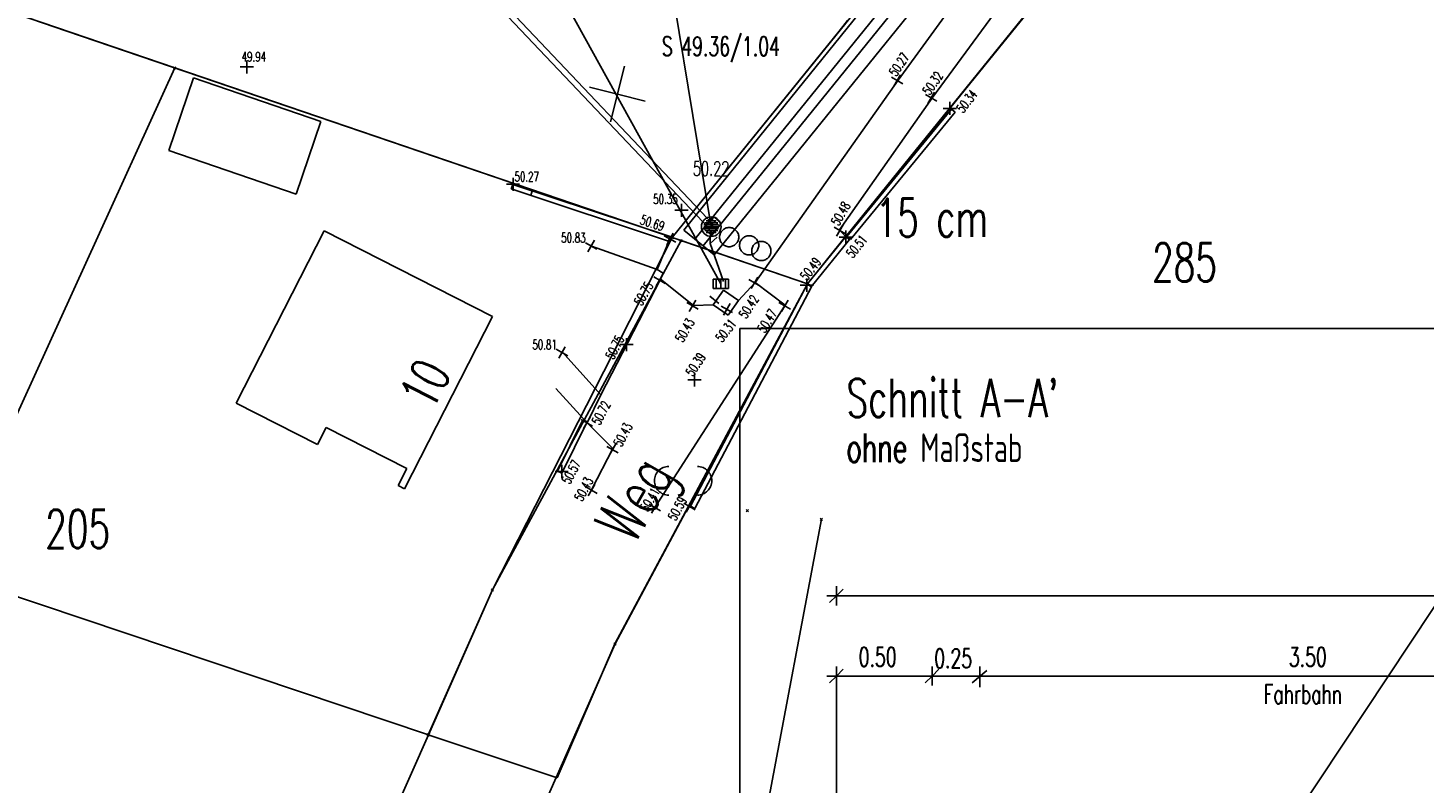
# Model space of a CAD drawing. Extents: x 3408772 to 3410442, y 5787844 to 5790056.
# Tile 26 of 80: x 3409930 to 3410003, y 5788661 to 5788700. Entities that reach past the tile are written whole.
import ezdxf

# ---------------------------------------------------------------- set-up
doc = ezdxf.new("R2010")
doc.units = 0
doc.header["$MEASUREMENT"] = 0
for name, pattern in [('LINIENART0', [0]), ('LINIENART1', [50, 40, -10]), ('LINIENART2', [26, 20, -6]), ('LINIENART4', [120, 70, -10, 10, -10, 10, -10]), ('LINIENART6', [65, 40, -10, 5, -10])]:
    doc.linetypes.add(name, pattern=pattern)
for name, color, linetype in [('aufhoehung', 7, 'Continuous'), ('bauabschnitte2', 7, 'Continuous'), ('detail_AA-BB', 7, 'Continuous'), ('einlauf', 7, 'Continuous'), ('hoehen_lp', 7, 'Continuous'), ('hoen_2', 7, 'Continuous'), ('KATASTER', 7, 'Continuous'), ('lp_drain', 7, 'Continuous'), ('NULLEBENE', 7, 'Continuous'), ('RwKanalBestand', 7, 'Continuous'), ('Straßenbau', 7, 'Continuous'), ('SwKanalPlanung', 7, 'Continuous'), ('TOP-HOEHENI', 7, 'Continuous'), ('TOP-LINIEN', 7, 'Continuous'), ('TOP-SYMB-STRASSE', 7, 'Continuous'), ('TOP-SYMBOLE', 7, 'Continuous')]:
    doc.layers.add(name, color=color, linetype=linetype)
doc.styles.add('SIMPLEX', font='simplex')

# ---------------------------------------------------------------- blocks, each defined once
blk = doc.blocks.new('GELAEN-109')
at = {"layer": 'NULLEBENE', "color": 1, "linetype": 'LINIENART0'}
for p, q in [((-0.188, 0.188), (0.188, -0.188)), ((-0.188, -0.188), (0.188, 0.188))]:
    blk.add_line(p, q, dxfattribs=at)
blk = doc.blocks.new('1710-302')
at = {"layer": 'NULLEBENE', "color": 7, "linetype": 'LINIENART6'}
for centre, start, end in [((-0.375, 0), 90, 270), ((0.375, 0), 270, 90)]:
    blk.add_arc(centre, 0.375, start, end, dxfattribs=at)
blk = doc.blocks.new('806-303')
at = {"layer": 'NULLEBENE', "color": 7, "linetype": 'LINIENART6'}
blk.add_circle((0, -0.006), 0.251, dxfattribs=at)
blk = doc.blocks.new('EINLAUAM-108')
at = {"layer": 'NULLEBENE', "color": 1, "linetype": 'LINIENART0'}
for p, q in [((-0.40007, 0.00025), (-0.40007, -0.49975)), ((-0.4, 0), (0.4, 0)), ((-0.25007, 0.00025), (-0.25007, -0.49975)), ((-0.00007, -0.49975), (-0.00007, 0.00025)), ((0.24993, -0.49975), (0.24993, 0.00025)), ((0.39993, 0.00025), (0.39993, -0.49975)), ((-0.40007, -0.49975), (0.39993, -0.49975))]:
    blk.add_line(p, q, dxfattribs=at)
blk = doc.blocks.new('ROTKREUZ-38')
at = {"layer": 'NULLEBENE', "color": 147, "linetype": 'LINIENART0'}
for p, q in [((0, 0), (-0.70736, 0.70686)), ((0.70726, 0.70726), (-0.70695, -0.70695)), ((0.70773, -0.70723), (0, 0))]:
    blk.add_line(p, q, dxfattribs=at)
blk = doc.blocks.new('MASSTRENN-45')
at = {"layer": 'NULLEBENE', "color": 1, "linetype": 'LINIENART0'}
for q in [(-0.1, 0), (-0.07071, -0.07071), (0, 0.1), (0.07071, 0.07071), (0, -0.1), (0.1, 0)]:
    blk.add_line((0, 0), q, dxfattribs=at)
blk = doc.blocks.new('EINLAUM-107')
at = {"layer": 'NULLEBENE', "color": 1, "linetype": 'LINIENART0'}
for p, q in [((-0.40022, 0.24996), (-0.40022, -0.25004)), ((-0.40022, 0.24996), (0.39978, 0.24996)), ((-0.25, 0.25), (-0.25, -0.25)), ((0, -0.25), (0, 0.25)), ((0.25, -0.25), (0.25, 0.25)), ((0.39978, 0.24996), (0.39978, -0.25004)), ((-0.40022, -0.25004), (0.39978, -0.25004))]:
    blk.add_line(p, q, dxfattribs=at)
blk = doc.blocks.new('SCHACHT_EINL-19')
at = {"layer": 'NULLEBENE', "color": 128, "linetype": 'LINIENART0'}
for p, q in [((0.39491, 0), (-0.39491, 0)), ((0.38206, 0.1), (-0.38376, 0.1)), ((0.34065, 0.2), (-0.34235, 0.2)), ((0.25726, 0.3), (-0.25896, 0.3)), ((0.04711, 0.4), (-0.05857, 0.4)), ((0.38206, -0.1), (-0.38376, -0.1)), ((0.34065, -0.2), (-0.34235, -0.2)), ((0.25726, -0.3), (-0.25896, -0.3)), ((0.05159, -0.4), (-0.0529, -0.4))]:
    blk.add_line(p, q, dxfattribs=at)
blk.add_circle((-0.00085, 0), 0.51253, dxfattribs=at)

msp = doc.modelspace()

# ---------------------------------------------------------------- linework, layer by layer
at = {"layer": 'bauabschnitte2', "color": 172, "linetype": 'LINIENART1'}
for p, q in [((3409963.417, 5788689.2), (3410015.089, 5788753.047)), ((3409865.507, 5788722.591), (3409963.42, 5788689.2))]:
    msp.add_line(p, q, dxfattribs=at)
at = {"layer": 'detail_AA-BB', "color": 128, "linetype": 'LINIENART0'}
for p, q in [((3410047.00182, 5788670.46197, 0.001), (3409972.00182, 5788670.46197, 5)), ((3410047.00182, 5788670.46197, 0.001), (3409972.00182, 5788670.46197, 5)), ((3409972.00182, 5788666.26756, 0.5), (3409972.00182, 5788658.17756)), ((3409972.00182, 5788666.26756, 0.5), (3409972.00182, 5788658.17756)), ((3409977.00182, 5788666.26436, 0.1), (3409972.00182, 5788666.26436, 5)), ((3409977.00182, 5788666.26436, 0.1), (3409972.00182, 5788666.26436, 5)), ((3409977.00182, 5788666.26436, 0.1), (3410017.00182, 5788666.26436, 5)), ((3409977.00182, 5788666.26436, 0.1), (3410017.00182, 5788666.26436, 5)), ((3409979.8777, 5788666.54768), (3409979.1007, 5788665.90581)), ((3409979.8777, 5788666.54768), (3409979.1007, 5788665.90581)), ((3409979.49614, 5788666.77354), (3409979.49614, 5788665.69201)), ((3409979.49614, 5788666.77354), (3409979.49614, 5788665.69201))]:
    msp.add_line(p, q, dxfattribs=at)
at = {"layer": 'KATASTER', "color": 92, "linetype": 'LINIENART0'}
for p, q in [((3410000, 5788723.12), (3409981.22, 5788700)), ((3409929.27, 5788700.85), (3409931.76, 5788700)), ((3409972.14, 5788700), (3409972.59, 5788700.56)), ((3409931.76, 5788700), (3409963.42, 5788689.2)), ((3409963.42, 5788689.2), (3409972.14, 5788700)), ((3409981.22, 5788700), (3409970.49, 5788686.78)), ((3409963.42, 5788689.2), (3409954.01, 5788670.77)), ((3409970.49, 5788686.78), (3409963.42, 5788689.2)), ((3409960.42, 5788667.95), (3409970.49, 5788686.78)), ((3409954.01, 5788670.77), (3409950.66, 5788663.19)), ((3409957.39, 5788660.94), (3409960.42, 5788667.95)), ((3409950.66, 5788663.19), (3409957.39, 5788660.94))]:
    msp.add_line(p, q, dxfattribs=at)
at = {"layer": 'lp_drain', "color": 153, "linetype": 'LINIENART0'}
for p, q in [((3409964.01439, 5788689.58844), (3410015.26001, 5788752.9086)), ((3409964.01439, 5788689.58844), (3410015.26001, 5788752.9086)), ((3409964.59738, 5788689.11662), (3410015.84301, 5788752.43678)), ((3409965.03269, 5788688.76432), (3410016.27831, 5788752.08448)), ((3409965.61568, 5788688.2925), (3410016.8613, 5788751.61266)), ((3409965.61568, 5788688.2925), (3410016.8613, 5788751.61266)), ((3409964.01439, 5788689.58844), (3409965.61568, 5788688.2925)), ((3409964.01439, 5788689.58844), (3409965.61568, 5788688.2925)), ((3409965.03269, 5788688.76432), (3409964.59738, 5788689.11662))]:
    msp.add_line(p, q, dxfattribs=at)
at = {"layer": 'RwKanalBestand', "color": 144, "linetype": 'LINIENART1'}
msp.add_line((3409965.96033, 5788686.77874), (3409928.394, 5788754.78799), dxfattribs=at)
at = {"layer": 'Straßenbau', "color": 176, "linetype": 'LINIENART0'}
for p, q in [((3410054.953, 5788684.439), (3409966.953, 5788684.439)), ((3410054.953, 5788684.439), (3409966.953, 5788684.439)), ((3409966.95349, 5788684.43882), (3409966.95349, 5788640.48663)), ((3409966.95349, 5788684.43882), (3409966.95349, 5788640.48663)), ((3409966.95349, 5788684.43882), (3409966.95349, 5788640.48663)), ((3409966.95349, 5788684.43882), (3409966.95349, 5788640.48663)), ((3409966.95373, 5788684.4388), (3410054.95373, 5788684.4388)), ((3409966.95373, 5788684.4388), (3410054.95373, 5788684.4388))]:
    msp.add_line(p, q, dxfattribs=at)
at = {"layer": 'SwKanalPlanung', "color": 101, "linetype": 'LINIENART2'}
for p, q in [((3409965.56682, 5788689.87305, 50.4), (3409920.174, 5788737.74955, 49.95)), ((3409965.34912, 5788689.66664, 50.4), (3409919.95629, 5788737.54314, 49.95))]:
    msp.add_line(p, q, dxfattribs=at)
at = {"layer": 'SwKanalPlanung', "color": 101, "linetype": 'LINIENART0'}
for p, q in [((3409963.53953, 5788701.4051), (3409965.45797, 5788689.76984)), ((3409965.42076, 5788689.59108), (3409965.40194, 5788688.88422)), ((3409965.42076, 5788689.59108), (3409965.40194, 5788688.88422)), ((3409965.76478, 5788689.22824), (3409965.40194, 5788688.88422)), ((3409965.76478, 5788689.22824), (3409965.40194, 5788688.88422)), ((3409965.40194, 5788688.88422), (3409966.10443, 5788686.90912)), ((3409965.40194, 5788688.88422), (3409966.10443, 5788686.90912))]:
    msp.add_line(p, q, dxfattribs=at)
at = {"layer": 'TOP-HOEHENI', "color": 95, "linetype": 'LINIENART0'}
for p, q in [((3409963.417, 5788689.2), (3410015.089, 5788753.047)), ((3409989.599, 5788710.395), (3409970.495, 5788686.786)), ((3409919.428, 5788704.202), (3409937.401, 5788698.072)), ((3409925.367, 5788671.686), (3409937.401, 5788698.072)), ((3409937.09, 5788693.75), (3409938.384, 5788697.547)), ((3409937.401, 5788698.072), (3409963.417, 5788689.2)), ((3409938.384, 5788697.547), (3409945.032, 5788695.269)), ((3409973.432, 5788624.907), (3410020.565, 5788695.98)), ((3409945.032, 5788695.269), (3409943.742, 5788691.472)), ((3409943.742, 5788691.472), (3409937.09, 5788693.75)), ((3409940.611, 5788680.54), (3409945.208, 5788689.555)), ((3409945.208, 5788689.555), (3409954.02, 5788685.073)), ((3409963.42, 5788689.2), (3409954.014, 5788670.769)), ((3409963.42, 5788689.2), (3409954.014, 5788670.769)), ((3409954.014, 5788670.769), (3409963.878, 5788689.043)), ((3409963.417, 5788689.2), (3409963.878, 5788689.043)), ((3409963.878, 5788689.043), (3409970.495, 5788686.786)), ((3409970.495, 5788686.786), (3409960.423, 5788667.947)), ((3409954.02, 5788685.073), (3409949.417, 5788676.058)), ((3409944.863, 5788678.376), (3409940.611, 5788680.54)), ((3409945.316, 5788679.267), (3409944.863, 5788678.376)), ((3409949.541, 5788677.117), (3409945.316, 5788679.267)), ((3409949.088, 5788676.226), (3409949.541, 5788677.117)), ((3409949.417, 5788676.058), (3409949.088, 5788676.226)), ((3409971.21473, 5788674.4678), (3409966.27373, 5788648.2208)), ((3409971.21473, 5788674.4678), (3409966.27373, 5788648.2208)), ((3409925.367, 5788671.686), (3409950.663, 5788663.19)), ((3409950.663, 5788663.19), (3409954.014, 5788670.769)), ((3409960.423, 5788667.947), (3409952.261, 5788649.479)), ((3409945.831, 5788652.263), (3409950.663, 5788663.19)), ((3409950.66, 5788663.19), (3409957.39, 5788660.94)), ((3409950.66, 5788663.19), (3409957.39, 5788660.94))]:
    msp.add_line(p, q, dxfattribs=at)
at = {"layer": 'TOP-LINIEN', "color": 95, "linetype": 'LINIENART4'}
for p, q in [((3409975.231, 5788697.433), (3409986.653, 5788713.16)), ((3409977.031, 5788696.53), (3409988.182, 5788711.745)), ((3409967.745, 5788686.844), (3409975.231, 5788697.433)), ((3409972.161, 5788689.608), (3409977.031, 5788696.53)), ((3409972.486, 5788689.26), (3409972.161, 5788689.608)), ((3409962.621, 5788687.523), (3409959.196, 5788688.754)), ((3409962.945, 5788687.33), (3409962.621, 5788687.523)), ((3409962.802, 5788687.026), (3409962.945, 5788687.33)), ((3409959.683, 5788680.972), (3409962.802, 5788687.026)), ((3409962.802, 5788687.026), (3409964.527, 5788685.651)), ((3409966.888, 5788685.903), (3409967.745, 5788686.844)), ((3409967.745, 5788686.844), (3409969.316, 5788685.661)), ((3409965.556, 5788685.674), (3409966.091, 5788686.447)), ((3409966.091, 5788686.447), (3409966.888, 5788685.903)), ((3409966.335, 5788685.134), (3409966.888, 5788685.903)), ((3409969.316, 5788685.661), (3409962.501, 5788675.077)), ((3409964.527, 5788685.651), (3409965.556, 5788685.674)), ((3409965.556, 5788685.674), (3409966.335, 5788685.134)), ((3409959.683, 5788680.972), (3409957.653, 5788683.217)), ((3409958.965, 5788679.506), (3409957.326, 5788681.3)), ((3409958.965, 5788679.506), (3409959.683, 5788680.972)), ((3409960.315, 5788678.172), (3409958.965, 5788679.506)), ((3409959.216, 5788676.043), (3409960.315, 5788678.172))]:
    msp.add_line(p, q, dxfattribs=at)
at = {"layer": 'TOP-LINIEN', "color": 95, "linetype": 'LINIENART0'}
for p, q in [((3409972.54, 5788689.255), (3409978.016, 5788695.924)), ((3409978.209, 5788695.766), (3409972.733, 5788689.097)), ((3409978.016, 5788695.924), (3409978.209, 5788695.766)), ((3409955.072, 5788691.978), (3409954.994, 5788691.741)), ((3409954.994, 5788691.741), (3409963.223, 5788689.018)), ((3409963.301, 5788689.255), (3409955.072, 5788691.978)), ((3409956.021, 5788691.401), (3409956.099, 5788691.638)), ((3409962.621, 5788687.523), (3409963.343, 5788689.256)), ((3409963.223, 5788689.018), (3409963.301, 5788689.255)), ((3409970.491, 5788686.777), (3409972.486, 5788689.26)), ((3409972.681, 5788689.103), (3409970.685, 5788686.621)), ((3409972.486, 5788689.26), (3409972.681, 5788689.103)), ((3409972.733, 5788689.097), (3409972.54, 5788689.255)), ((3409964.372, 5788675.153), (3409970.491, 5788686.777)), ((3409970.712, 5788686.661), (3409964.593, 5788675.036)), ((3409970.491, 5788686.777), (3409970.712, 5788686.661)), ((3409970.685, 5788686.621), (3409970.491, 5788686.777)), ((3409965.381, 5788686.142), (3409965.857, 5788685.752)), ((3409958.739, 5788679.669), (3409957.415, 5788676.979)), ((3409957.64, 5788676.869), (3409958.963, 5788679.559)), ((3409958.963, 5788679.559), (3409958.739, 5788679.669)), ((3409957.415, 5788676.979), (3409957.64, 5788676.869)), ((3409964.593, 5788675.036), (3409964.372, 5788675.153))]:
    msp.add_line(p, q, dxfattribs=at)

# ---------------------------------------------------------------- block references
at = {"layer": 'detail_AA-BB', "xscale": 5, "yscale": 5}
for p in [(3409972.00182, 5788670.46197, 0.001), (3409972.00182, 5788670.46197, 0.001), (3409972.00182, 5788666.26436, 0.1), (3409972.00182, 5788666.26436, 0.1), (3409977.00182, 5788666.26436, 0.1), (3409977.00182, 5788666.26436, 0.1), (3409977.00182, 5788666.26436, 0.1), (3409977.00182, 5788666.26436, 0.1)]:
    msp.add_blockref('MASSTRENN-45', p, dxfattribs=at)
at = {"layer": 'einlauf', "rotation": 47.62658}
msp.add_blockref('EINLAUAM-108', (3409965.34083, 5788689.97082), dxfattribs=at)
at = {"layer": 'RwKanalBestand'}
msp.add_blockref('EINLAUM-107', (3409965.96033, 5788686.77874), dxfattribs=at)
msp.add_blockref('EINLAUM-107', (3409965.96033, 5788686.77874), dxfattribs=at)
at = {"layer": 'Straßenbau', "xscale": 1.5, "yscale": 1.5, "rotation": 210.96376}
msp.add_blockref('ROTKREUZ-38', (3409960.54806, 5788696.70548), dxfattribs=at)
msp.add_blockref('ROTKREUZ-38', (3409960.54806, 5788696.70548), dxfattribs=at)
at = {"layer": 'SwKanalPlanung'}
msp.add_blockref('SCHACHT_EINL-19', (3409965.45797, 5788689.76984), dxfattribs=at)
msp.add_blockref('SCHACHT_EINL-19', (3409965.45797, 5788689.76984), dxfattribs=at)
at = {"layer": 'TOP-HOEHENI', "xscale": 1.298999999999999, "yscale": 1.298999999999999}
for p, rotation in [((3409941.169, 5788698.124, 49.944), 45), ((3409975.174, 5788697.42), 15), ((3409976.963, 5788696.505), 15), ((3409977.938, 5788695.956), 45), ((3409955.089, 5788691.985, 50.274), 45), ((3409963.897, 5788690.625, 50.354), 45), ((3409972.185, 5788689.573), 15), ((3409972.49, 5788689.228), 45), ((3409959.174, 5788688.76), 15), ((3409963.301, 5788689.126), 15), ((3409962.752, 5788686.971), 15), ((3409967.713, 5788686.829), 15), ((3409970.457, 5788686.707), 45), ((3409964.48, 5788685.629), 15), ((3409969.298, 5788685.629), 15), ((3409966.269, 5788685.446), 15), ((3409961.019, 5788683.6, 50.754), 45), ((3409957.65, 5788683.19), 15), ((3409964.586, 5788681.757, 50.393), 45), ((3409958.951, 5788679.51), 15), ((3409960.292, 5788678.108), 15), ((3409957.634, 5788676.969, 50.576), 45), ((3409959.195, 5788675.993), 15), ((3409962.508, 5788675.079), 15), ((3409964.318, 5788675.14), 15)]:
    msp.add_blockref('GELAEN-109', p, dxfattribs=dict(at, rotation=rotation))
at = {"layer": 'TOP-HOEHENI', "xscale": 0.333, "yscale": 0.333}
for p in [(3409937.401, 5788698.072), (3409963.417, 5788689.2), (3409963.878, 5788689.043), (3409970.495, 5788686.786), (3409967.34573, 5788674.9138), (3409967.34573, 5788674.9138), (3409971.21473, 5788674.4678), (3409971.21473, 5788674.4678), (3409954.014, 5788670.769), (3409960.423, 5788667.947), (3409950.663, 5788663.19)]:
    msp.add_blockref('GELAEN-109', p, dxfattribs=at)
at = {"layer": 'TOP-SYMB-STRASSE', "xscale": 2.000999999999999, "yscale": 2.000999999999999}
msp.add_blockref('1710-302', (3409963.983, 5788676.48, 50.529), dxfattribs=at)
at = {"layer": 'TOP-SYMBOLE', "xscale": 2.000999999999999, "yscale": 2.000999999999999}
for p in [(3409966.394, 5788689.235, 50.509), (3409967.438, 5788688.803, 50.588), (3409968.073, 5788688.51, 50.623)]:
    msp.add_blockref('806-303', p, dxfattribs=at)

# ---------------------------------------------------------------- texts
at = {"layer": 'aufhoehung', "color": 144, "linetype": 'LINIENART0', "style": 'SIMPLEX', "width": 0.66046}
msp.add_text('15 cm', height=2, dxfattribs=at).set_placement((3409974.049, 5788689.242))
at = {"layer": 'detail_AA-BB', "color": 128, "linetype": 'LINIENART0', "style": 'SIMPLEX', "width": 0.66046}
for s, height, p in [("Schnitt A-A'", 2, (3409972.527, 5788679.809)), ("Schnitt A-A'", 2, (3409972.527, 5788679.809)), ('ohne Maßstab', 1.5, (3409972.527, 5788677.459)), ('ohne Maßstab', 1.5, (3409972.527, 5788677.459)), ('0.50', 1, (3409973.16782, 5788666.76436)), ('0.50', 1, (3409973.16782, 5788666.76436)), ('0.25', 1, (3409977.11867, 5788666.69076)), ('0.25', 1, (3409977.11867, 5788666.69076)), ('3.50', 1, (3409995.66782, 5788666.76436)), ('3.50', 1, (3409995.66782, 5788666.76436)), ('Fahrbahn', 1, (3409994.34138, 5788664.81961)), ('Fahrbahn', 1, (3409994.34138, 5788664.81961))]:
    msp.add_text(s, height=height, dxfattribs=at).set_placement(p)
at = {"layer": 'hoehen_lp', "color": 1, "linetype": 'LINIENART0', "style": 'SIMPLEX', "width": 0.66046}
for s, p in [('49.94', (3409940.903, 5788698.412)), ('50.27', (3409955.169, 5788692.135)), ('50.35', (3409962.422, 5788690.964)), ('50.83', (3409957.609, 5788688.943)), ('50.81', (3409956.105, 5788683.352))]:
    msp.add_text(s, height=0.5, dxfattribs=at).set_placement(p)
for s, rotation, p in [('50.27', 56, (3409975.133, 5788697.583)), ('50.32', 55, (3409976.881, 5788696.607)), ('50.34', 52, (3409978.63, 5788695.672)), ('50.48', 60, (3409972.124, 5788689.776)), ('50.69', 342, (3409961.695, 5788689.919)), ('50.51', 51, (3409972.856, 5788688.089)), ('50.49', 52, (3409970.457, 5788686.91)), ('50.75', 60, (3409961.817, 5788685.589)), ('50.42', 57, (3409967.286, 5788684.918)), ('50.47', 58, (3409968.262, 5788684.166)), ('50.43', 60, (3409963.972, 5788683.678)), ('50.31', 52, (3409966.025, 5788683.678)), ('50.75', 63, (3409960.345, 5788682.777)), ('50.39', 57, (3409964.505, 5788681.89)), ('50.72', 62, (3409959.622, 5788679.348)), ('50.43', 62, (3409960.76, 5788678.209)), ('50.57', 62, (3409958.056, 5788676.258)), ('50.43', 62, (3409958.707, 5788675.363)), ('50.41', 60, (3409962.142, 5788674.814)), ('50.59', 62, (3409963.606, 5788674.347))]:
    msp.add_text(s, height=0.5, rotation=rotation, dxfattribs=at).set_placement(p)
at = {"layer": 'hoen_2', "color": 144, "linetype": 'LINIENART0', "style": 'SIMPLEX', "width": 0.66046}
msp.add_text('50.22', height=0.75, dxfattribs=at).set_placement((3409964.496, 5788692.436))
at = {"layer": 'SwKanalPlanung', "color": 101, "linetype": 'LINIENART0', "style": 'SIMPLEX', "width": 0.66046}
msp.add_text('S 49.36/1.04', height=1, dxfattribs=at).set_placement((3409962.87253, 5788698.7051))
at = {"layer": 'TOP-HOEHENI', "color": 95, "linetype": 'LINIENART0', "style": 'SIMPLEX', "width": 0.66046}
for s, p in [('285', (3409988.508, 5788686.901)), ('205', (3409930.62, 5788672.962))]:
    msp.add_text(s, height=2, dxfattribs=at).set_placement(p)
for s, height, rotation, p in [('10', 2, 62.9, (3409950.866, 5788680.095)), ('Weg', 2.5, 60.5, (3409961.432, 5788673.082))]:
    msp.add_text(s, height=height, rotation=rotation, dxfattribs=at).set_placement(p)

doc.saveas('drawing.dxf')
